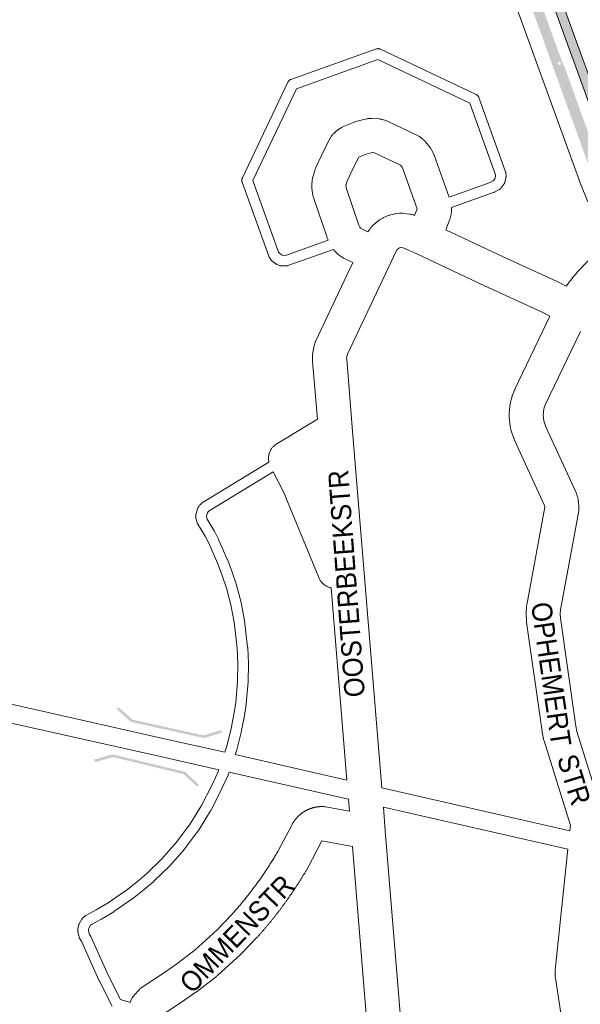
# Paper-space layout 'Layout1' of a CAD drawing. Header units: metres. Extents: x 123097 to 144122, y 392739 to 407589.
# Tile 53 of 256: x 127243 to 127457, y 398933 to 399309. Entities that reach past the tile are written whole.
import ezdxf
from ezdxf.enums import TextEntityAlignment as Align

# ---------------------------------------------------------------- set-up
doc = ezdxf.new("R2010")
doc.units = ezdxf.units.M
doc.header["$MEASUREMENT"] = 0
for name, color, linetype, lineweight in [('gs-anno-wegen algemeen tekst', 7, 'Continuous', 0), ('gs-knt-aanvullende hoofdweg', 7, 'Continuous', 0), ('gs-knt-fietspaden', 7, 'Continuous', 0), ('gs-knt-paden', 7, 'Continuous', 0), ('gs-knt-wegen algemeen', 7, 'Continuous', 0), ('gs-symb-viaduct', 7, 'Continuous', 0), ('gs-vlk-plantopografie wegen algemeen', 7, 'Continuous', 0), ('ir-ARC-asfalt-hoofdwegen-te inspecteren', 5, 'Continuous', 0)]:
    doc.layers.add(name, color=color, linetype=linetype, lineweight=lineweight)
doc.styles.add('Style-Arial', font='arial.ttf')

# ---------------------------------------------------------------- blocks, each defined once
blk = doc.blocks.new('gg0-viaduct_6')
at = {"layer": 'gs-symb-viaduct', "linetype": 'Continuous'}
blk.add_hatch(color=7, dxfattribs=at).paths.add_polyline_path([(-55.8, -16.9), (-58, -14), (-40, 0), (40, 0), (58, -14), (55.8, -16.9), (38.7, -3.7), (-38.7, -3.7)])

psp = doc.layouts.get("Layout1")

# ---------------------------------------------------------------- hatches: boundary and pattern name
at = {"layer": 'ir-ARC-asfalt-hoofdwegen-te inspecteren', "linetype": 'Continuous', "lineweight": 13}
h = psp.add_hatch(color=5, dxfattribs=at)
h.paths.add_polyline_path([(127466.128, 399250.27, 0.0197477), (127467.975, 399245.746), (127467.97, 399245.744), (127468.134, 399245.399, 0.0292841), (127471.554, 399239.014), (127472.731, 399237.235), (127473.872, 399235.527), (127470.632, 399232.737), (127469.227, 399234.863), (127468.843, 399235.425, -0.0506132), (127462.609, 399247.759), (127448.329, 399287.194), (127448.33, 399287.195), (127448.074, 399287.899), (127448.073, 399287.899), (127443.058, 399301.749), (127443.058, 399301.75), (127442.93, 399302.102), (127437.636, 399316.662), (127426.884, 399346.372), (127426.884, 399346.373), (127426.756, 399346.725), (127415.635, 399377.395), (127415.635, 399377.396), (127415.507, 399377.748), (127410.01, 399392.875), (127410.012, 399392.876), (127409.756, 399393.58), (127409.754, 399393.58), (127404.718, 399407.44), (127404.718, 399407.44), (127404.59, 399407.792), (127393.968, 399437.132), (127393.968, 399437.133), (127393.84, 399437.485), (127382.619, 399468.411), (127379.699, 399476.205), (127379.518, 399476.688), (127383.708, 399478.202), (127385.403, 399473.089), (127385.622, 399472.419), (127386.82, 399468.194), (127392.275, 399453.224), (127413.444, 399394.724), (127450.943, 399291.495), (127451.147, 399291.578), (127457.19, 399274.765), (127457.189, 399274.764), (127457.317, 399274.412), (127462.809, 399259.294), (127462.808, 399259.294), (127462.937, 399258.942)])
h.paths.add_polyline_path([(127464.747, 399247.434), (127464.747, 399248.434), (127465.747, 399248.434), (127465.747, 399247.434)], flags=16)
h.paths.add_polyline_path([(127448.76, 399292.01), (127448.76, 399293.01), (127449.76, 399293.01), (127449.76, 399292.01)], flags=16)
h.paths.add_polyline_path([(127382.808, 399476.241), (127382.808, 399477.241), (127383.808, 399477.241), (127383.808, 399476.241)], flags=16)
h.paths.add_polyline_path([(127401.456, 399423.259), (127401.456, 399424.259), (127402.456, 399424.259), (127402.456, 399423.259)], flags=16)
h.paths.add_polyline_path([(127419.138, 399372.048), (127419.138, 399373.048), (127420.138, 399373.048), (127420.138, 399372.048)], flags=16)
h.paths.add_polyline_path([(127432.666, 399336.731), (127432.666, 399337.731), (127433.666, 399337.731), (127433.666, 399336.731)], flags=16)
psp.add_hatch(color=5, dxfattribs=at).paths.add_polyline_path([(127473.173, 399252.731, 0.0605486), (127478.665, 399242.092), (127479.759, 399240.508), (127476.905, 399238.082), (127475.767, 399239.701, -0.0585091), (127469.371, 399252.782), (127458.87, 399281.909), (127434.352, 399349.521), (127417.511, 399395.891), (127401.813, 399439.247), (127390.591, 399470.111), (127389.025, 399473.895), (127392.78, 399474.585), (127394.626, 399469.455), (127405.161, 399440.435), (127420.996, 399397.097), (127437.662, 399350.838), (127458.446, 399293.615), (127459.888, 399289.578), (127471.728, 399256.621)])

# ---------------------------------------------------------------- linework, layer by layer
at = {"layer": 'gs-knt-aanvullende hoofdweg', "color": 7, "linetype": 'Continuous', "flags": 128}
psp.add_lwpolyline([(127460.18, 399239.659), (127457.244, 399246.809), (127457.204, 399246.906), (127457.091, 399247.199), (127371.652, 399482.835)], dxfattribs=at)
at = {"layer": 'gs-knt-fietspaden', "color": 7, "linetype": 'Continuous', "flags": 128}
for points in [[(127236.756, 399048.688), (127297.464, 399035.047), (127321.664, 399029.609)], [(127319.339, 399022.937), (127295.926, 399028.197), (127234.853, 399041.92)], [(127325.599, 399028.719), (127368.233, 399019.017)], [(127368.835, 399011.681), (127323.296, 399022.043)], [(127381.546, 399015.985), (127453.326, 398999.611)], [(127452.562, 398992.585), (127382.146, 399008.647)]]:
    psp.add_lwpolyline(points, dxfattribs=at)
at = {"layer": 'gs-knt-paden', "color": 7, "linetype": 'Continuous', "flags": 128}
for points in [[(127363.091, 399221.448), (127345.691, 399215.29), (127345.602, 399215.261), (127345.512, 399215.236), (127345.42, 399215.215), (127345.327, 399215.199), (127345.234, 399215.186), (127345.14, 399215.179), (127345.046, 399215.175), (127344.952, 399215.176), (127343.079, 399215.24), (127342.988, 399215.245), (127342.897, 399215.255), (127342.807, 399215.268), (127342.718, 399215.286), (127342.629, 399215.307), (127342.541, 399215.333), (127342.455, 399215.362), (127341.57, 399215.687), (127341.485, 399215.721), (127341.402, 399215.758), (127341.32, 399215.799), (127341.241, 399215.843), (127341.163, 399215.892), (127341.088, 399215.943), (127341.015, 399215.998), (127339.545, 399217.162), (127339.475, 399217.22), (127339.407, 399217.282), (127339.343, 399217.346), (127339.281, 399217.414), (127339.222, 399217.484), (127339.167, 399217.556), (127339.115, 399217.631), (127338.596, 399218.418), (127338.545, 399218.5), (127338.498, 399218.583), (127338.455, 399218.669), (127338.417, 399218.757), (127338.382, 399218.846), (127328.214, 399247.177), (127328.185, 399247.265), (127328.159, 399247.355), (127328.138, 399247.446), (127328.121, 399247.538), (127328.109, 399247.63), (127328.1, 399247.723), (127328.096, 399247.816), (127328.097, 399247.909), (127328.101, 399248.002), (127328.11, 399248.095), (127328.123, 399248.187), (127328.141, 399248.279), (127328.163, 399248.369), (127328.189, 399248.459), (127328.219, 399248.547), (127328.253, 399248.634), (127328.291, 399248.719), (127345.655, 399285.246), (127345.699, 399285.334), (127345.748, 399285.419), (127345.801, 399285.503), (127345.858, 399285.583), (127345.918, 399285.661), (127345.983, 399285.735), (127346.051, 399285.806), (127346.122, 399285.874), (127346.197, 399285.938), (127346.275, 399285.999), (127346.355, 399286.056), (127346.439, 399286.108), (127346.524, 399286.157), (127346.612, 399286.201), (127346.702, 399286.241), (127346.794, 399286.276), (127379.511, 399297.953), (127379.6, 399297.982), (127379.689, 399298.007), (127379.78, 399298.028), (127379.871, 399298.045), (127379.963, 399298.057), (127380.056, 399298.066), (127380.148, 399298.07), (127380.241, 399298.069), (127380.334, 399298.065), (127380.427, 399298.056), (127380.519, 399298.042), (127380.61, 399298.025), (127380.7, 399298.003), (127380.789, 399297.978), (127380.877, 399297.948), (127380.964, 399297.914), (127381.049, 399297.876)], [(127381.049, 399297.876), (127417.587, 399280.538), (127417.675, 399280.494), (127417.76, 399280.445), (127417.843, 399280.392), (127417.924, 399280.336), (127418.001, 399280.275), (127418.076, 399280.211), (127418.147, 399280.143), (127418.215, 399280.071), (127418.279, 399279.997), (127418.34, 399279.919), (127418.396, 399279.839), (127418.449, 399279.755), (127418.497, 399279.67), (127418.542, 399279.582), (127418.582, 399279.492), (127418.617, 399279.4), (127428.792, 399251.017), (127428.819, 399250.937), (127428.842, 399250.856), (127428.862, 399250.774), (127428.879, 399250.691), (127428.892, 399250.608), (127428.901, 399250.524), (127428.988, 399249.581), (127428.995, 399249.49), (127428.997, 399249.399), (127428.995, 399249.308), (127428.989, 399249.217), (127428.979, 399249.127), (127428.965, 399249.037), (127428.946, 399248.948), (127428.526, 399247.112), (127428.503, 399247.02), (127428.476, 399246.93), (127428.444, 399246.841), (127428.408, 399246.754), (127428.368, 399246.669), (127428.325, 399246.585), (127428.277, 399246.504), (127428.226, 399246.425), (127428.171, 399246.348), (127427.034, 399244.845), (127426.976, 399244.771), (127426.914, 399244.7), (127426.849, 399244.632), (127426.781, 399244.567), (127426.709, 399244.506), (127426.635, 399244.448), (127426.559, 399244.393), (127426.479, 399244.342), (127426.398, 399244.295), (127424.747, 399243.389), (127424.675, 399243.351), (127424.601, 399243.316), (127424.526, 399243.285), (127424.45, 399243.256), (127408.162, 399237.496)], [(127407.254, 399241.438), (127422.956, 399246.992), (127424.087, 399247.612), (127424.704, 399248.428), (127424.956, 399249.531), (127424.922, 399249.901), (127415.113, 399277.262), (127380.078, 399293.887), (127348.928, 399282.769), (127332.28, 399247.748), (127342.085, 399220.431), (127342.293, 399220.114), (127343.258, 399219.35), (127343.539, 399219.247), (127344.709, 399219.207), (127361.068, 399224.996)], [(127321.664, 399029.609), (127322.294, 399031.58), (127323.917, 399038.094), (127324.843, 399042.629), (127325.75, 399048.511), (127326.452, 399056.714), (127326.57, 399063.32), (127326.311, 399069.351), (127325.154, 399079.192), (127323.923, 399085.818), (127322.21, 399092.269), (127320.619, 399097.019), (127318.838, 399101.715), (127315.594, 399109.081), (127314.069, 399112.039), (127311.257, 399116.623), (127311.211, 399116.701), (127311.169, 399116.782), (127311.13, 399116.864), (127311.096, 399116.948), (127311.065, 399117.034), (127311.038, 399117.12), (127310.632, 399118.538), (127310.609, 399118.622), (127310.591, 399118.708), (127310.576, 399118.794), (127310.565, 399118.881), (127310.558, 399118.968), (127310.554, 399119.056), (127310.537, 399120.023), (127310.538, 399120.112), (127310.542, 399120.201), (127310.55, 399120.289), (127310.563, 399120.378), (127310.579, 399120.465), (127310.599, 399120.552), (127310.622, 399120.638), (127311.177, 399122.48), (127311.205, 399122.564), (127311.236, 399122.647), (127311.271, 399122.729), (127311.309, 399122.809), (127311.351, 399122.887), (127311.396, 399122.963), (127311.445, 399123.037), (127311.992, 399123.834), (127312.04, 399123.902), (127312.092, 399123.968), (127312.146, 399124.031), (127312.202, 399124.092), (127312.261, 399124.151), (127312.961, 399124.819), (127313.026, 399124.879), (127313.094, 399124.935), (127313.164, 399124.989), (127313.236, 399125.039), (127313.311, 399125.086), (127338.445, 399140.249)], [(127340.121, 399136.566), (127315.577, 399121.758), (127315.188, 399121.387), (127314.936, 399121.021), (127314.562, 399119.779), (127314.569, 399119.391), (127314.827, 399118.491), (127317.534, 399114.078), (127317.572, 399114.014), (127317.607, 399113.948), (127319.196, 399110.868), (127319.223, 399110.813), (127319.248, 399110.757), (127322.538, 399103.287), (127322.559, 399103.239), (127322.578, 399103.19), (127324.391, 399098.407), (127324.418, 399098.334), (127326.042, 399093.485), (127326.061, 399093.424), (127326.079, 399093.363), (127327.828, 399086.776), (127327.846, 399086.702), (127327.861, 399086.627), (127329.118, 399079.86), (127329.129, 399079.794), (127329.138, 399079.728), (127330.312, 399069.747), (127330.32, 399069.673), (127330.324, 399069.598), (127330.589, 399063.431), (127330.591, 399063.37), (127330.591, 399063.309), (127330.47, 399056.574), (127330.467, 399056.506), (127330.463, 399056.439), (127329.75, 399048.101), (127329.743, 399048.033), (127329.733, 399047.966), (127328.808, 399041.969), (127328.791, 399041.873), (127327.847, 399037.248), (127327.828, 399037.164), (127326.178, 399030.544), (127326.161, 399030.48), (127326.142, 399030.417), (127325.599, 399028.719)], [(127278.53, 398932.709), (127273.581, 398942.578), (127273.546, 398942.652), (127266.835, 398957.511), (127266.387, 398958.2), (127266.342, 398958.272), (127266.3, 398958.346), (127266.262, 398958.422), (127266.226, 398958.5), (127266.194, 398958.579), (127266.166, 398958.659), (127266.141, 398958.74), (127265.588, 398960.657), (127265.567, 398960.74), (127265.548, 398960.823), (127265.533, 398960.908), (127265.522, 398960.993), (127265.515, 398961.078), (127265.511, 398961.163), (127265.51, 398961.249), (127265.528, 398962.252), (127265.531, 398962.332), (127265.538, 398962.413), (127265.547, 398962.493), (127265.56, 398962.572), (127265.576, 398962.651), (127265.793, 398963.63), (127265.813, 398963.713), (127265.837, 398963.795), (127265.864, 398963.877), (127265.895, 398963.956), (127265.929, 398964.035), (127265.966, 398964.112), (127266.007, 398964.187), (127266.992, 398965.922), (127267.036, 398965.996), (127267.083, 398966.068), (127267.134, 398966.138), (127267.187, 398966.206), (127267.243, 398966.271), (127267.302, 398966.334), (127267.363, 398966.395), (127268.095, 398967.082), (127268.162, 398967.142), (127268.231, 398967.199), (127268.304, 398967.253), (127268.378, 398967.304), (127268.455, 398967.351), (127268.534, 398967.395), (127272.444, 398969.455), (127277.042, 398972.213), (127284.599, 398977.447), (127288.257, 398980.334), (127291.796, 398983.378), (127297.593, 398988.957), (127303.207, 398995.329), (127308.421, 399002.322), (127312.724, 399009.285), (127316.872, 399017.458), (127319.177, 399022.504), (127319.339, 399022.937)], [(127323.296, 399022.043), (127322.918, 399021.031), (127322.892, 399020.964), (127322.863, 399020.899), (127320.511, 399015.75), (127320.475, 399015.675), (127316.27, 399007.39), (127316.231, 399007.316), (127316.188, 399007.243), (127311.795, 399000.134), (127311.747, 399000.061), (127311.696, 398999.99), (127306.38, 398992.86), (127306.33, 398992.796), (127306.277, 398992.733), (127300.554, 398986.237), (127300.498, 398986.176), (127300.44, 398986.118), (127294.543, 398980.443), (127294.502, 398980.404), (127294.46, 398980.367), (127290.847, 398977.259), (127290.781, 398977.205), (127287.04, 398974.252), (127286.99, 398974.214), (127286.939, 398974.178), (127279.276, 398968.871), (127279.222, 398968.834), (127279.166, 398968.799), (127274.464, 398965.979), (127274.416, 398965.951), (127274.367, 398965.925), (127270.649, 398963.966), (127270.338, 398963.673), (127269.652, 398962.465), (127269.544, 398961.978), (127269.535, 398961.479), (127269.92, 398960.14), (127270.289, 398959.574), (127270.33, 398959.509), (127270.368, 398959.442), (127270.403, 398959.374), (127270.436, 398959.305), (127277.193, 398944.344), (127281.738, 398935.28), (127285.427, 398934.152)]]:
    psp.add_lwpolyline(points, dxfattribs=at)
at = {"layer": 'gs-knt-wegen algemeen', "color": 7, "linetype": 'Continuous', "flags": 128}
for points in [[(127361.068, 399224.996), (127360.686, 399225.899), (127360.597, 399226.118), (127360.517, 399226.341), (127355.541, 399240.949), (127355.454, 399241.228), (127355.378, 399241.511), (127355.315, 399241.797), (127355.266, 399242.085), (127354.861, 399244.793), (127354.825, 399245.075), (127354.801, 399245.359), (127354.79, 399245.643), (127354.791, 399245.927), (127354.805, 399246.211), (127354.901, 399247.581), (127354.927, 399247.864), (127354.965, 399248.146), (127355.016, 399248.426), (127355.079, 399248.704), (127355.154, 399248.978), (127355.933, 399251.603), (127356.029, 399251.9), (127356.139, 399252.192), (127356.263, 399252.478), (127358.576, 399257.491), (127358.681, 399257.709), (127361.668, 399263.597), (127361.797, 399263.838), (127361.935, 399264.073), (127362.083, 399264.302), (127362.241, 399264.524), (127362.625, 399265.043), (127362.812, 399265.284), (127363.01, 399265.516), (127363.219, 399265.739), (127363.438, 399265.951), (127363.996, 399266.466), (127364.234, 399266.676), (127364.483, 399266.874), (127364.741, 399267.06), (127365.743, 399267.745), (127365.973, 399267.895), (127366.209, 399268.035), (127366.45, 399268.166), (127366.697, 399268.285), (127366.949, 399268.395), (127370.678, 399269.923), (127370.968, 399270.034), (127371.264, 399270.131), (127371.563, 399270.214), (127375.75, 399271.263), (127376.035, 399271.328), (127376.324, 399271.379), (127376.615, 399271.418), (127376.907, 399271.444), (127377.2, 399271.457), (127377.493, 399271.456), (127377.785, 399271.442), (127380.378, 399271.261), (127380.676, 399271.233), (127380.973, 399271.192), (127381.267, 399271.137), (127381.559, 399271.068), (127381.847, 399270.986), (127383.092, 399270.601), (127383.382, 399270.504), (127383.667, 399270.394), (127383.947, 399270.27), (127394.906, 399265.098), (127395.163, 399264.97), (127395.415, 399264.83), (127395.66, 399264.68), (127395.898, 399264.518), (127396.128, 399264.347), (127397.165, 399263.54), (127397.395, 399263.352), (127397.617, 399263.153), (127397.829, 399262.945), (127398.032, 399262.727), (127398.224, 399262.5), (127399.872, 399260.464), (127400.054, 399260.229), (127400.224, 399259.986), (127400.383, 399259.735), (127400.531, 399259.478), (127400.665, 399259.217), (127400.667, 399259.214), (127400.668, 399259.21)], [(127373.363, 399229.543), (127376.262, 399228.151), (127376.934, 399229.215), (127377.098, 399229.461), (127377.272, 399229.699), (127377.457, 399229.929), (127377.652, 399230.151), (127377.857, 399230.363), (127378.071, 399230.566), (127378.294, 399230.759), (127380.2, 399232.332), (127380.438, 399232.519), (127380.683, 399232.694), (127380.937, 399232.858), (127381.865, 399233.428), (127382.099, 399233.565), (127382.338, 399233.693), (127382.583, 399233.81), (127382.832, 399233.916), (127383.913, 399234.354), (127384.14, 399234.44), (127384.37, 399234.519), (127384.602, 399234.588), (127384.837, 399234.649), (127386.161, 399234.966), (127386.441, 399235.027), (127386.722, 399235.075), (127387.006, 399235.11), (127388.289, 399235.243), (127388.581, 399235.267), (127388.875, 399235.277), (127389.168, 399235.275), (127389.462, 399235.259), (127389.754, 399235.229), (127392.237, 399234.924), (127392.511, 399234.885), (127392.783, 399234.834), (127393.053, 399234.771), (127393.32, 399234.697), (127393.583, 399234.611), (127393.843, 399234.515), (127394.073, 399234.418), (127395.055, 399236.888), (127389.379, 399252.654), (127389.283, 399252.852), (127388.623, 399253.666), (127378.807, 399258.298), (127378.72, 399258.325), (127377.911, 399258.382), (127375.182, 399257.698), (127372.775, 399256.712), (127370.347, 399251.927), (127368.282, 399247.449), (127367.847, 399245.985), (127368.056, 399244.591), (127372.765, 399230.763), (127373.093, 399229.99), (127373.363, 399229.543)], [(127400.668, 399259.21), (127401.241, 399258.033), (127401.339, 399257.822), (127401.429, 399257.609), (127401.511, 399257.392), (127407.254, 399241.438)], [(127408.162, 399237.496), (127408.165, 399237.375), (127408.164, 399237.213), (127408.16, 399237.06), (127408.106, 399235.739), (127408.086, 399235.433), (127408.052, 399235.128), (127408.003, 399234.825), (127407.94, 399234.524), (127407.864, 399234.227), (127407.593, 399233.276), (127407.53, 399233.065), (127407.459, 399232.856), (127407.381, 399232.65), (127405.922, 399228.98), (127428.161, 399218.469), (127448.483, 399209.2), (127448.732, 399209.08), (127451.943, 399207.448)], [(127451.943, 399207.448), (127454.852, 399211.253), (127454.958, 399211.388), (127455.068, 399211.521), (127456.239, 399212.896), (127456.37, 399213.045), (127456.505, 399213.19), (127465.449, 399222.481), (127468.675, 399225.928)], [(127445.748, 399195.991), (127442.955, 399197.411), (127422.718, 399206.641), (127422.637, 399206.678), (127394.897, 399219.79), (127389.68, 399222.121), (127388.898, 399222.217), (127388.775, 399222.204), (127388.342, 399222.1), (127388.216, 399222.049), (127388.138, 399222.001), (127387.385, 399221.38), (127386.889, 399220.595), (127385.057, 399216.743)], [(127370.517, 399216.466), (127367.207, 399218.056), (127366.956, 399218.184), (127366.711, 399218.322), (127365.982, 399218.753), (127365.746, 399218.9), (127365.517, 399219.056), (127365.294, 399219.223), (127365.079, 399219.398), (127364.871, 399219.583), (127364.672, 399219.776), (127363.63, 399220.829), (127363.453, 399221.014), (127363.411, 399221.062), (127363.244, 399221.255), (127363.203, 399221.305), (127363.091, 399221.448)], [(127338.445, 399140.249), (127338.404, 399140.438), (127338.387, 399140.522), (127338.348, 399140.753), (127338.337, 399140.832), (127338.308, 399141.07), (127338.301, 399141.145), (127338.284, 399141.388), (127338.281, 399141.459), (127338.275, 399141.708), (127338.275, 399141.773), (127338.282, 399142.027), (127338.285, 399142.088), (127338.305, 399142.346), (127338.31, 399142.401), (127338.343, 399142.663), (127338.35, 399142.713), (127338.396, 399142.978), (127338.406, 399143.023), (127338.466, 399143.29), (127338.476, 399143.33), (127338.55, 399143.598), (127338.56, 399143.633), (127338.649, 399143.902), (127338.66, 399143.931), (127338.764, 399144.2), (127338.774, 399144.225), (127338.892, 399144.493), (127338.901, 399144.512), (127339.035, 399144.778), (127339.043, 399144.793), (127339.192, 399145.057), (127339.198, 399145.067), (127339.362, 399145.327), (127339.366, 399145.333), (127339.546, 399145.59), (127339.74, 399145.84), (127339.944, 399146.078), (127339.949, 399146.084), (127340.16, 399146.307), (127340.169, 399146.316), (127340.386, 399146.525), (127340.4, 399146.537), (127340.623, 399146.732), (127340.641, 399146.747), (127340.87, 399146.927), (127340.892, 399146.944), (127341.126, 399147.11), (127341.153, 399147.129), (127341.39, 399147.281), (127341.422, 399147.3), (127356.929, 399156.654), (127355.128, 399178.676), (127355.114, 399178.882), (127355.107, 399179.088), (127355.079, 399180.62), (127355.08, 399180.891), (127355.092, 399181.161), (127355.115, 399181.431), (127355.149, 399181.699), (127355.195, 399181.965), (127355.745, 399184.833), (127355.802, 399185.101), (127355.871, 399185.367), (127355.951, 399185.63), (127356.042, 399185.889), (127356.143, 399186.145), (127356.256, 399186.395), (127370.517, 399216.466)], [(127385.054, 399216.736), (127368.375, 399181.565), (127368.109, 399180.179), (127368.121, 399179.532), (127370.234, 399153.699), (127370.234, 399153.696), (127370.234, 399153.693), (127381.546, 399015.985)], [(127385.057, 399216.743), (127385.056, 399216.739), (127385.054, 399216.736)], [(127385.057, 399216.743), (127385.056, 399216.739), (127385.054, 399216.736)], [(127453.326, 398999.611), (127453.557, 399001.684), (127443.462, 399034.035), (127443.391, 399034.277), (127443.33, 399034.522), (127443.278, 399034.769), (127442.81, 399037.254), (127442.764, 399037.536), (127436.782, 399079.304), (127436.753, 399079.529), (127436.733, 399079.756), (127436.721, 399079.982), (127436.637, 399082.217), (127436.632, 399082.508), (127436.641, 399082.799), (127436.757, 399085.031), (127436.778, 399085.313), (127436.81, 399085.593), (127436.856, 399085.872), (127443.72, 399123.157), (127443.655, 399123.726), (127443.539, 399124.05), (127432.208, 399148.709), (127432.115, 399148.921), (127432.03, 399149.137), (127431.952, 399149.355), (127430.843, 399152.66), (127430.759, 399152.93), (127430.687, 399153.204), (127430.626, 399153.481), (127430.578, 399153.76), (127430.542, 399154.042), (127430.16, 399157.629), (127430.135, 399157.916), (127430.124, 399158.205), (127430.125, 399158.493), (127430.14, 399158.782), (127430.166, 399159.069), (127430.582, 399162.651), (127430.619, 399162.918), (127430.667, 399163.183), (127430.725, 399163.446), (127430.794, 399163.706), (127431.296, 399165.441), (127431.367, 399165.671), (127431.446, 399165.898), (127431.534, 399166.122), (127432.224, 399167.791), (127432.295, 399167.957), (127432.371, 399168.121), (127445.748, 399195.991)], [(127457.373, 399190.123), (127444.187, 399162.65), (127443.704, 399161.482), (127443.453, 399160.613), (127443.183, 399158.287), (127443.413, 399156.128), (127444.185, 399153.829), (127455.488, 399129.229), (127455.6, 399128.97), (127455.7, 399128.707), (127456.165, 399127.412), (127456.259, 399127.129), (127456.34, 399126.841), (127456.408, 399126.551), (127456.462, 399126.258), (127456.503, 399125.962), (127456.766, 399123.682), (127456.792, 399123.407), (127456.806, 399123.131), (127456.808, 399122.855), (127456.799, 399122.579), (127456.778, 399122.304), (127456.746, 399122.03), (127456.701, 399121.757), (127449.737, 399083.931), (127449.658, 399082.414), (127449.719, 399080.812), (127455.632, 399039.523), (127456.003, 399037.551), (127466.392, 399004.26)], [(127368.233, 399019.017), (127362.209, 399092.352), (127362.106, 399092.372), (127361.801, 399092.447), (127361.499, 399092.536), (127361.202, 399092.639), (127360.91, 399092.757), (127360.624, 399092.889), (127360.345, 399093.034), (127360.074, 399093.193), (127359.81, 399093.364), (127359.555, 399093.549), (127359.309, 399093.745), (127359.073, 399093.953), (127358.847, 399094.172), (127358.632, 399094.402), (127358.429, 399094.641), (127358.237, 399094.891), (127358.057, 399095.149), (127357.89, 399095.416), (127357.737, 399095.69), (127357.597, 399095.972), (127357.47, 399096.26), (127344.035, 399128.976), (127340.121, 399136.566)], [(127369.209, 399007.104), (127368.835, 399011.681)], [(127285.427, 398934.152), (127285.997, 398935.362), (127286.136, 398935.639), (127286.287, 398935.908), (127286.451, 398936.17), (127286.627, 398936.424), (127286.815, 398936.67), (127287.014, 398936.906), (127288.785, 398938.905), (127288.982, 398939.117), (127289.187, 398939.32), (127289.402, 398939.514), (127289.625, 398939.698), (127289.855, 398939.872), (127290.094, 398940.036), (127298.966, 398945.84), (127303.337, 398948.909), (127310.228, 398954.245), (127318.63, 398961.888), (127324.38, 398967.852), (127324.69, 398968.197), (127324.997, 398968.542), (127325.305, 398968.889), (127325.61, 398969.235), (127325.915, 398969.584), (127326.218, 398969.932), (127326.521, 398970.284), (127326.822, 398970.634), (127327.123, 398970.987), (127327.421, 398971.339), (127327.72, 398971.694), (127328.016, 398972.048), (127328.312, 398972.405), (127328.606, 398972.761), (127328.9, 398973.12), (127329.192, 398973.477), (127329.484, 398973.838), (127329.773, 398974.198), (127330.062, 398974.56), (127330.349, 398974.922), (127330.636, 398975.286), (127330.921, 398975.649), (127331.205, 398976.016), (127331.487, 398976.381), (127331.77, 398976.749), (127332.05, 398977.116), (127332.33, 398977.486), (127332.607, 398977.854), (127332.885, 398978.226), (127333.16, 398978.597), (127333.435, 398978.97), (127333.708, 398979.342), (127333.981, 398979.718), (127334.251, 398980.092), (127334.522, 398980.469), (127334.789, 398980.844), (127335.057, 398981.223), (127335.323, 398981.601), (127335.588, 398981.981), (127335.851, 398982.36), (127336.115, 398982.742), (127336.375, 398983.123), (127336.636, 398983.507), (127336.894, 398983.89), (127337.152, 398984.275), (127337.408, 398984.659), (127337.663, 398985.046), (127337.917, 398985.432), (127338.17, 398985.821), (127338.42, 398986.208), (127338.671, 398986.599), (127338.919, 398986.988), (127339.168, 398987.38), (127339.413, 398987.77), (127339.659, 398988.164), (127339.902, 398988.556), (127340.145, 398988.951), (127340.386, 398989.345), (127340.626, 398989.742), (127340.865, 398990.137), (127341.103, 398990.535), (127341.338, 398990.932), (127341.574, 398991.332), (127341.806, 398991.73), (127347.28, 399002.12), (127347.378, 399002.298), (127347.432, 399002.393), (127347.487, 399002.488), (127347.543, 399002.582), (127347.6, 399002.675), (127347.657, 399002.768), (127347.716, 399002.861), (127347.775, 399002.953), (127347.834, 399003.043), (127347.895, 399003.135), (127347.956, 399003.225), (127348.019, 399003.316), (127348.081, 399003.404), (127348.145, 399003.493), (127348.209, 399003.582), (127348.274, 399003.67), (127348.34, 399003.756), (127348.406, 399003.843), (127348.474, 399003.93), (127348.542, 399004.015), (127348.61, 399004.1), (127348.679, 399004.184), (127348.75, 399004.268), (127348.821, 399004.352), (127348.892, 399004.434), (127348.964, 399004.516), (127349.037, 399004.598), (127349.111, 399004.679), (127349.184, 399004.758), (127349.257, 399004.836), (127349.259, 399004.838), (127349.262, 399004.84), (127349.335, 399004.917), (127349.412, 399004.996), (127349.488, 399005.073), (127349.565, 399005.15), (127349.644, 399005.227), (127349.723, 399005.302), (127349.802, 399005.377), (127349.882, 399005.451), (127349.963, 399005.525), (127350.044, 399005.599), (127350.125, 399005.67), (127350.208, 399005.742), (127350.291, 399005.813), (127350.375, 399005.884), (127350.459, 399005.953), (127350.544, 399006.022), (127350.63, 399006.09), (127350.716, 399006.158), (127350.802, 399006.224), (127350.889, 399006.29), (127350.977, 399006.355), (127351.065, 399006.42), (127351.153, 399006.483), (127351.243, 399006.546), (127351.333, 399006.609), (127351.424, 399006.67), (127351.514, 399006.731), (127351.605, 399006.791), (127351.697, 399006.85), (127351.79, 399006.909), (127351.882, 399006.966), (127351.975, 399007.023), (127352.07, 399007.079), (127352.164, 399007.135), (127352.258, 399007.189), (127352.353, 399007.243), (127352.449, 399007.296), (127352.545, 399007.348), (127352.641, 399007.399), (127352.738, 399007.449), (127352.836, 399007.499), (127352.934, 399007.548), (127353.031, 399007.596), (127353.13, 399007.643), (127353.229, 399007.69), (127353.329, 399007.735), (127353.428, 399007.78), (127353.528, 399007.824), (127353.629, 399007.867), (127353.73, 399007.909), (127353.83, 399007.95), (127353.932, 399007.991), (127354.034, 399008.031), (127354.136, 399008.069), (127354.238, 399008.107), (127354.341, 399008.144), (127354.444, 399008.181), (127354.548, 399008.216), (127354.651, 399008.25), (127354.755, 399008.284), (127354.86, 399008.317), (127354.964, 399008.349), (127355.068, 399008.379), (127355.174, 399008.41), (127355.279, 399008.439), (127355.385, 399008.467), (127355.49, 399008.495), (127355.596, 399008.521), (127355.703, 399008.547), (127355.809, 399008.572), (127355.915, 399008.595), (127356.022, 399008.619), (127356.129, 399008.641), (127356.237, 399008.662), (127356.343, 399008.682), (127356.451, 399008.702), (127356.559, 399008.72), (127356.667, 399008.738), (127356.774, 399008.754), (127356.883, 399008.77), (127356.991, 399008.785), (127357.1, 399008.799), (127357.208, 399008.812), (127357.316, 399008.824), (127357.425, 399008.835), (127357.534, 399008.846), (127357.642, 399008.855), (127357.752, 399008.864), (127357.861, 399008.871), (127357.97, 399008.878), (127358.079, 399008.884), (127358.188, 399008.889), (127358.297, 399008.892), (127358.407, 399008.896), (127358.515, 399008.898), (127358.625, 399008.899), (127358.734, 399008.899), (127358.844, 399008.898), (127358.952, 399008.897), (127359.217, 399008.887), (127359.481, 399008.866), (127359.744, 399008.834), (127360.005, 399008.791), (127369.209, 399007.104)], [(127382.146, 399008.647), (127382.876, 398999.701), (127395.011, 398851.066)], [(127370.306, 398993.667), (127358.667, 398995.8), (127353.262, 398985.54), (127353.13, 398985.302), (127353.002, 398985.082), (127352.873, 398984.861), (127352.744, 398984.641), (127352.616, 398984.424), (127352.486, 398984.205), (127352.356, 398983.985), (127352.225, 398983.766), (127352.096, 398983.55), (127351.965, 398983.331), (127351.833, 398983.112), (127351.701, 398982.894), (127351.57, 398982.679), (127351.438, 398982.461), (127351.305, 398982.243), (127351.171, 398982.026), (127351.039, 398981.811), (127350.905, 398981.594), (127350.771, 398981.377), (127350.636, 398981.161), (127350.502, 398980.947), (127350.367, 398980.731), (127350.231, 398980.515), (127350.095, 398980.299), (127349.96, 398980.086), (127349.823, 398979.871), (127349.686, 398979.656), (127349.548, 398979.441), (127349.412, 398979.229), (127349.274, 398979.014), (127349.135, 398978.8), (127348.996, 398978.587), (127348.858, 398978.375), (127348.719, 398978.162), (127348.579, 398977.949), (127348.439, 398977.736), (127348.3, 398977.525), (127348.159, 398977.313), (127348.017, 398977.1), (127347.876, 398976.888), (127347.735, 398976.679), (127347.593, 398976.467), (127347.45, 398976.256), (127347.307, 398976.045), (127347.165, 398975.836), (127347.021, 398975.626), (127346.877, 398975.415), (127346.733, 398975.205), (127346.59, 398974.997), (127346.445, 398974.788), (127346.299, 398974.578), (127346.153, 398974.369), (127346.009, 398974.162), (127345.862, 398973.953), (127345.715, 398973.745), (127345.568, 398973.536), (127345.422, 398973.331), (127345.275, 398973.123), (127345.127, 398972.915), (127344.978, 398972.708), (127344.831, 398972.503), (127344.682, 398972.296), (127344.532, 398972.09), (127344.382, 398971.883), (127344.234, 398971.679), (127344.083, 398971.473), (127343.933, 398971.268), (127343.781, 398971.062), (127343.632, 398970.859), (127343.48, 398970.655), (127343.328, 398970.45), (127343.175, 398970.245), (127343.024, 398970.044), (127342.871, 398969.84), (127342.717, 398969.636), (127342.564, 398969.432), (127342.411, 398969.231), (127342.257, 398969.029), (127342.102, 398968.826), (127341.947, 398968.624), (127341.793, 398968.423), (127341.637, 398968.222), (127341.481, 398968.02), (127341.325, 398967.818), (127341.17, 398967.62), (127341.012, 398967.419), (127340.855, 398967.218), (127340.697, 398967.018), (127340.541, 398966.82), (127340.383, 398966.62), (127340.224, 398966.42), (127340.065, 398966.221), (127339.907, 398966.024), (127339.748, 398965.825), (127339.588, 398965.626), (127339.427, 398965.428), (127339.268, 398965.232), (127339.107, 398965.034), (127338.946, 398964.837), (127338.785, 398964.639), (127338.624, 398964.445), (127338.462, 398964.248), (127338.3, 398964.051), (127338.137, 398963.855), (127337.975, 398963.661), (127337.812, 398963.465), (127337.648, 398963.27), (127337.484, 398963.075), (127337.321, 398962.882), (127337.156, 398962.687), (127336.991, 398962.493), (127336.826, 398962.299), (127336.662, 398962.107), (127336.496, 398961.914), (127336.33, 398961.72), (127336.163, 398961.527), (127335.998, 398961.337), (127335.83, 398961.144), (127335.663, 398960.952), (127335.495, 398960.76), (127335.329, 398960.57), (127335.16, 398960.379), (127334.991, 398960.188), (127334.822, 398959.997), (127334.654, 398959.808), (127334.485, 398959.618), (127334.315, 398959.428), (127334.144, 398959.238), (127333.975, 398959.051), (127333.829, 398958.894), (127327.854, 398952.697), (127327.704, 398952.546), (127327.549, 398952.401), (127318.799, 398944.44), (127318.605, 398944.271), (127318.404, 398944.109), (127311.188, 398938.521), (127310.942, 398938.34), (127306.359, 398935.123), (127306.183, 398935.003), (127297.952, 398929.618)], [(127382.299, 398846.761), (127370.306, 398993.667)], [(127456.866, 398872.008), (127457.266, 398879.185), (127457.277, 398880.963), (127457.042, 398883.417), (127447.792, 398943.476), (127447.756, 398943.743), (127447.732, 398944.012), (127447.719, 398944.281), (127447.682, 398945.577), (127447.68, 398945.866), (127447.691, 398946.155), (127447.715, 398946.443), (127452.562, 398992.585)]]:
    psp.add_lwpolyline(points, dxfattribs=at)
at = {"layer": 'gs-vlk-plantopografie wegen algemeen', "color": 7, "linetype": 'Continuous', "flags": 128}
for points in [[(127236.756, 399048.688), (127297.464, 399035.047), (127321.664, 399029.609)], [(127319.339, 399022.937), (127295.926, 399028.197), (127234.853, 399041.92)], [(127325.599, 399028.719), (127368.233, 399019.017)], [(127368.835, 399011.681), (127323.296, 399022.043)], [(127381.546, 399015.985), (127453.326, 398999.611)], [(127452.562, 398992.585), (127382.146, 399008.647)]]:
    psp.add_lwpolyline(points, dxfattribs=at)
at = {"layer": 'ir-ARC-asfalt-hoofdwegen-te inspecteren', "color": 5, "linetype": 'Continuous', "lineweight": 13}
psp.add_lwpolyline([(127473.173, 399252.731, 0.0605486), (127478.665, 399242.092), (127479.759, 399240.508), (127476.905, 399238.082), (127475.767, 399239.701, -0.0585091), (127469.371, 399252.782), (127458.87, 399281.909), (127434.352, 399349.521), (127417.511, 399395.891), (127401.813, 399439.247), (127390.591, 399470.111), (127389.025, 399473.895), (127392.78, 399474.585), (127394.626, 399469.455), (127405.161, 399440.435), (127420.996, 399397.097), (127437.662, 399350.838), (127458.446, 399293.615), (127459.888, 399289.578), (127471.728, 399256.621)], format="xyb", close=True, dxfattribs=at)

# ---------------------------------------------------------------- block references
at = {"layer": 'gs-symb-viaduct', "color": 7, "linetype": 'Continuous'}
for p, xscale, yscale, zscale, rotation in [((127299.742, 399038.114), 0.3575000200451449, 0.2581465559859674, 0.3575000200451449, 167.5588113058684), ((127292.583, 399025.474), 0.3575000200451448, 0.2581465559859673, 0.3575000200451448, 346.4763290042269)]:
    psp.add_blockref('gg0-viaduct_6', p, dxfattribs=dict(at, xscale=xscale, yscale=yscale, zscale=zscale, rotation=rotation))

# ---------------------------------------------------------------- texts
at = {"layer": 'gs-anno-wegen algemeen tekst', "color": 7, "style": 'Style-Arial', "width": 0.909091}
for s, rotation, p in [('OOSTERBEEKSTR', 94.25484, (127368.044, 399093.963)), ('OPHEMERT', 278.15046, (127446.205, 399059.43)), ('STR', 287.33143, (127454.927, 399019.148)), ('OMMENSTR', 46.04505, (127326.155, 398960.314))]:
    psp.add_text(s, height=7.7, rotation=rotation, dxfattribs=at).set_placement(p, align=Align.MIDDLE_CENTER)

doc.saveas('drawing.dxf')
